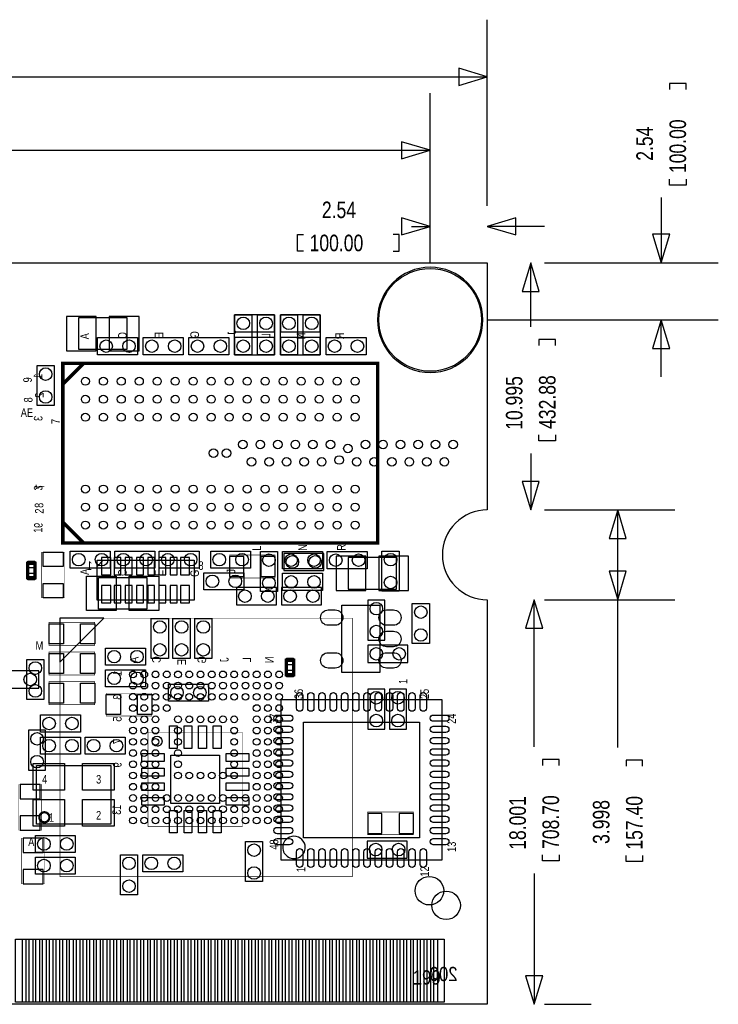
# Model space of a CAD drawing. Extents: x -1.3 to 85.5, y 9.9 to 53.8.
# Tile 6 of 6: x 54.4 to 85.5, y 10 to 53.8. Entities that reach past the tile are written whole.
import ezdxf
from ezdxf.enums import TextEntityAlignment as Align

# ---------------------------------------------------------------- set-up
doc = ezdxf.new("R2010")
doc.units = 0
for name, color, linetype in [('BG_DIMENSION', 2, 'CONTINUOUS'), ('BG_OUTLINE', 80, 'CONTINUOUS'), ('PG_ASSEMBLY_BOTTOM', 221, 'CONTINUOUS'), ('PG_ASSEMBLY_TOP', 4, 'CONTINUOUS'), ('PIN_BOTTOM', 1, 'CONTINUOUS'), ('PIN_TOP', 160, 'CONTINUOUS')]:
    doc.layers.add(name, color=color, linetype=linetype)

msp = doc.modelspace()

# ---------------------------------------------------------------- linework, layer by layer
at = {"layer": 'BG_DIMENSION'}
for points in [[(75.21956, 45.539152), (75.21956, 53.81752)], [(40.99941, 51.27752), (75.21956, 51.27752)], [(73.94956, 50.89652), (75.21956, 51.27752), (73.94956, 51.65852), (73.94956, 50.89652)], [(84.05876, 50.71364), (84.05876, 50.98034), (83.32216, 50.98034), (83.32216, 50.71364)], [(72.67956, 42.999152), (72.67956, 50.54854)], [(71.40956, 47.62754), (72.67956, 48.00854), (71.40956, 48.38954), (71.40956, 47.62754)], [(41.06037, 48.00854), (72.67956, 48.00854)], [(72.67956, 42.999152), (72.67956, 47.16018)], [(75.21956, 45.539152), (75.21956, 47.16018)], [(84.05876, 46.72584), (84.05876, 46.45914), (83.32216, 46.45914), (83.32216, 46.72584)], [(82.95386, 45.90669), (82.95386, 42.999152)], [(71.40956, 44.23918), (72.67956, 44.62018), (71.40956, 45.00118), (71.40956, 44.23918)], [(76.48956, 45.00118), (75.21956, 44.62018), (76.48956, 44.23918), (76.48956, 45.00118)], [(67.04838, 43.51528), (66.78168, 43.51528), (66.78168, 44.25188), (67.04838, 44.25188)], [(71.03618, 43.51528), (71.30288, 43.51528), (71.30288, 44.25188), (71.03618, 44.25188)], [(71.85533, 44.62018), (72.67956, 44.62018)], [(77.75956, 44.62018), (75.21956, 44.62018)], [(82.57286, 44.269152), (82.95386, 42.999152), (83.33486, 44.269152), (82.57286, 44.269152)], [(77.53096, 41.729152), (77.14996, 42.999152), (76.76896, 41.729152), (77.53096, 41.729152)], [(77.14996, 40.14597), (77.14996, 42.999152)], [(77.75956, 42.999152), (85.49386, 42.999152)], [(77.75956, 42.999152), (79.68996, 42.999152)], [(75.21956, 40.459152), (85.49386, 40.459152)], [(83.33486, 39.189152), (82.95386, 40.459152), (82.57286, 39.189152), (83.33486, 39.189152)], [(82.95386, 37.919152), (82.95386, 40.459152)], [(78.25486, 39.32682), (78.25486, 39.59352), (77.51826, 39.59352), (77.51826, 39.32682)], [(78.25486, 35.33902), (78.25486, 35.07232), (77.51826, 35.07232), (77.51826, 35.33902)], [(77.14996, 34.51987), (77.14996, 32.004)], [(76.76896, 33.274), (77.14996, 32.004), (77.53096, 33.274), (76.76896, 33.274)], [(77.75956, 32.004), (83.56092, 32.004)], [(77.75956, 32.004), (79.68996, 32.004)], [(81.40192, 30.734), (81.02092, 32.004), (80.63992, 30.734), (81.40192, 30.734)], [(81.02092, 28.00604), (81.02092, 32.004)], [(80.63992, 29.27604), (81.02092, 28.00604), (81.40192, 29.27604), (80.63992, 29.27604)], [(77.6859, 26.73604), (77.3049, 28.00604), (76.9239, 26.73604), (77.6859, 26.73604)], [(77.3049, 21.45665), (77.3049, 28.00604)], [(77.75956, 28.00604), (83.56092, 28.00604)], [(77.75956, 28.00604), (79.8449, 28.00604)], [(81.02092, 21.42617), (81.02092, 28.00604)], [(78.4098, 20.6375), (78.4098, 20.9042), (77.6732, 20.9042), (77.6732, 20.6375)], [(82.12582, 20.60702), (82.12582, 20.87372), (81.38922, 20.87372), (81.38922, 20.60702)], [(78.4098, 16.6497), (78.4098, 16.383), (77.6732, 16.383), (77.6732, 16.6497)], [(82.12582, 16.61922), (82.12582, 16.35252), (81.38922, 16.35252), (81.38922, 16.61922)], [(77.3049, 15.83055), (77.3049, 10.00506)], [(76.9239, 11.27506), (77.3049, 10.00506), (77.6859, 11.27506), (76.9239, 11.27506)], [(77.75956, 10.00506), (79.8449, 10.00506)]]:
    msp.add_lwpolyline(points, dxfattribs=at)
at = {"layer": 'BG_OUTLINE'}
msp.add_lwpolyline([(75.21956, 32.004, 0.414214), (73.22058, 30.00502, 0.414214), (75.21956, 28.00604), (75.21956, 10.00506), (24.36876, 10.00506), (24.36876, 13.50518, 0.414214), (23.87092, 14.00556, 0.414214), (23.37054, 13.50518), (23.37054, 10.00506), (7.62, 10.00506), (7.62, 28.00604, 0.414214), (9.61898, 30.00502, 0.414214), (7.62, 32.004), (7.619492, 42.999152), (75.21956, 42.999152)], format="xyb", close=True, dxfattribs=at)
msp.add_lwpolyline([(75.21956, 28.00604), (75.21956, 10.00506)], dxfattribs=at)
at = {"layer": 'PG_ASSEMBLY_BOTTOM'}
for points in [[(59.1947, 40.54856), (57.0357, 40.54856), (57.0357, 39.15156), (59.1947, 39.15156), (59.1947, 40.54856)], [(63.9826, 39.92626), (65.7606, 39.92626), (65.7606, 40.68826), (63.9826, 40.68826), (63.9826, 39.92626)], [(66.0146, 39.92626), (67.7926, 39.92626), (67.7926, 40.68826), (66.0146, 40.68826), (66.0146, 39.92626)], [(63.9826, 38.91026), (65.7606, 38.91026), (65.7606, 39.67226), (63.9826, 39.67226), (63.9826, 38.91026)], [(66.0146, 38.91026), (67.7926, 38.91026), (67.7926, 39.67226), (66.0146, 39.67226), (66.0146, 38.91026)], [(67.945, 30.07106), (66.167, 30.07106), (66.167, 29.30906), (67.945, 29.30906), (67.945, 30.07106)], [(69.0245, 28.48356), (71.1835, 28.48356), (71.1835, 29.88056), (69.0245, 29.88056), (69.0245, 28.48356)], [(57.8612, 29.48686), (58.1406, 29.76626)], [(64.0588, 27.78506), (65.8368, 27.78506), (65.8368, 28.54706), (64.0588, 28.54706), (64.0588, 27.78506)], [(67.8434, 28.54706), (66.0654, 28.54706), (66.0654, 27.78506), (67.8434, 27.78506), (67.8434, 28.54706)], [(69.9008, 27.98826), (69.9008, 26.21026), (70.6628, 26.21026), (70.6628, 27.98826), (69.9008, 27.98826)], [(71.6788, 25.98166), (69.9008, 25.98166), (69.9008, 25.21966), (71.6788, 25.21966), (71.6788, 25.98166)], [(53.4924, 24.07666), (55.2704, 24.07666), (55.2704, 24.83866), (53.4924, 24.83866), (53.4924, 24.07666)], [(70.6628, 22.24786), (70.6628, 24.02586), (69.9008, 24.02586), (69.9008, 22.24786), (70.6628, 22.24786)], [(71.628, 22.24786), (71.628, 24.02586), (70.866, 24.02586), (70.866, 22.24786), (71.628, 22.24786)], [(54.8132, 22.19706), (54.8132, 20.41906), (55.5752, 20.41906), (55.5752, 22.19706), (54.8132, 22.19706)], [(69.8754, 16.50746), (71.6534, 16.50746), (71.6534, 17.26946), (69.8754, 17.26946), (69.8754, 16.50746)]]:
    msp.add_lwpolyline(points, dxfattribs=at)
for points, const_width in [([(70.341998, 38.529006), (57.267094, 38.529006), (56.342026, 37.602414), (56.342026, 30.529022), (70.341998, 30.529022), (70.341998, 38.529006)], 0.1524), ([(63.754, 28.97886), (65.786, 28.97886), (65.786, 29.99486), (63.754, 29.99486), (63.754, 28.97886)], 0.0254), ([(56.212486, 15.685008), (69.212714, 15.685008), (69.212714, 27.185112), (56.212486, 27.185112), (56.212486, 15.685008)], 0.0254), ([(54.3814, 19.78406), (54.3814, 17.75206), (55.3974, 17.75206), (55.3974, 19.78406), (54.3814, 19.78406)], 0.0254), ([(69.9008, 17.54886), (71.9328, 17.54886), (71.9328, 18.56486), (69.9008, 18.56486), (69.9008, 17.54886)], 0.0254), ([(55.5244, 15.36446), (55.5244, 17.39646), (54.5084, 17.39646), (54.5084, 15.36446), (55.5244, 15.36446)], 0.0254)]:
    msp.add_lwpolyline(points, dxfattribs=dict(at, const_width=const_width))
for points in [[(57.8612, 29.76626), (62.1792, 29.76626), (62.1792, 27.98826), (57.8612, 27.98826)], [(58.163714, 27.186128), (56.212486, 27.186128), (56.212486, 25.235154)]]:
    msp.add_lwpolyline(points, close=True, dxfattribs=at)
at = {"layer": 'PG_ASSEMBLY_TOP'}
for points in [[(75.019916, 40.459152, 1), (70.339204, 40.459152, 1), (75.019916, 40.459152)], [(67.121532, 16.987266, 0.999988), (66.12128, 16.987266, 1.000012), (67.121532, 16.987266)]]:
    msp.add_lwpolyline(points, format="xyb", dxfattribs=at)
for points in [[(64.7446, 40.68826), (64.7446, 38.91026), (63.9826, 38.91026), (63.9826, 40.68826), (64.7446, 40.68826)], [(64.9986, 38.91026), (64.9986, 40.68826), (65.7606, 40.68826), (65.7606, 38.91026), (64.9986, 38.91026)], [(66.7766, 40.68826), (66.7766, 38.91026), (66.0146, 38.91026), (66.0146, 40.68826), (66.7766, 40.68826)], [(67.7926, 40.68826), (67.7926, 38.91026), (67.0306, 38.91026), (67.0306, 40.68826), (67.7926, 40.68826)], [(57.8866, 39.67226), (59.6646, 39.67226), (59.6646, 38.91026), (57.8866, 38.91026), (57.8866, 39.67226)], [(59.9186, 39.67226), (61.6966, 39.67226), (61.6966, 38.91026), (59.9186, 38.91026), (59.9186, 39.67226)], [(61.9506, 39.67226), (63.7286, 39.67226), (63.7286, 38.91026), (61.9506, 38.91026), (61.9506, 39.67226)], [(69.8246, 38.91026), (68.0466, 38.91026), (68.0466, 39.67226), (69.8246, 39.67226), (69.8246, 38.91026)], [(55.9562, 38.42766), (55.9562, 36.64966), (55.1942, 36.64966), (55.1942, 38.42766), (55.9562, 38.42766)], [(58.4454, 29.41066), (56.6674, 29.41066), (56.6674, 30.17266), (58.4454, 30.17266), (58.4454, 29.41066)], [(58.6486, 30.17266), (60.4266, 30.17266), (60.4266, 29.41066), (58.6486, 29.41066), (58.6486, 30.17266)], [(62.4078, 29.41066), (60.6298, 29.41066), (60.6298, 30.17266), (62.4078, 30.17266), (62.4078, 29.41066)], [(64.6938, 29.41066), (62.9158, 29.41066), (62.9158, 30.17266), (64.6938, 30.17266), (64.6938, 29.41066)], [(65.1256, 28.36926), (65.1256, 30.14726), (65.8876, 30.14726), (65.8876, 28.36926), (65.1256, 28.36926)], [(66.1162, 30.14726), (67.8942, 30.14726), (67.8942, 29.38526), (66.1162, 29.38526), (66.1162, 30.14726)], [(69.8754, 29.38526), (68.0974, 29.38526), (68.0974, 30.14726), (69.8754, 30.14726), (69.8754, 29.38526)], [(70.5358, 28.39466), (70.5358, 30.17266), (71.2978, 30.17266), (71.2978, 28.39466), (70.5358, 28.39466)], [(60.0837, 27.59456), (57.9247, 27.59456), (57.9247, 28.99156), (60.0837, 28.99156), (60.0837, 27.59456)], [(64.389, 28.44546), (62.611, 28.44546), (62.611, 29.20746), (64.389, 29.20746), (64.389, 28.44546)], [(66.1162, 29.18206), (67.8942, 29.18206), (67.8942, 28.42006), (66.1162, 28.42006), (66.1162, 29.18206)], [(68.7451, 24.76246), (68.7451, 27.75966), (70.4469, 27.75966), (70.4469, 24.76246), (68.7451, 24.76246)], [(72.644, 27.83586), (72.644, 26.05786), (71.882, 26.05786), (71.882, 27.83586), (72.644, 27.83586)], [(61.0362, 27.17546), (61.0362, 25.39746), (60.2742, 25.39746), (60.2742, 27.17546), (61.0362, 27.17546)], [(61.2394, 25.39746), (61.2394, 27.17546), (62.0014, 27.17546), (62.0014, 25.39746), (61.2394, 25.39746)], [(62.9666, 27.17546), (62.9666, 25.39746), (62.2046, 25.39746), (62.2046, 27.17546), (62.9666, 27.17546)], [(58.2422, 25.85466), (60.0202, 25.85466), (60.0202, 25.09266), (58.2422, 25.09266), (58.2422, 25.85466)], [(54.737, 23.56866), (54.737, 25.34666), (55.499, 25.34666), (55.499, 23.56866), (54.737, 23.56866)], [(58.2422, 24.88946), (60.0202, 24.88946), (60.0202, 24.12746), (58.2422, 24.12746), (58.2422, 24.88946)], [(62.8142, 23.49246), (61.0362, 23.49246), (61.0362, 24.25446), (62.8142, 24.25446), (62.8142, 23.49246)], [(57.1246, 22.12086), (55.3466, 22.12086), (55.3466, 22.88286), (57.1246, 22.88286), (57.1246, 22.12086)], [(55.3466, 21.89226), (57.1246, 21.89226), (57.1246, 21.13026), (55.3466, 21.13026), (55.3466, 21.89226)], [(59.1058, 21.13026), (57.3278, 21.13026), (57.3278, 21.89226), (59.1058, 21.89226), (59.1058, 21.13026)], [(56.896, 16.76146), (55.118, 16.76146), (55.118, 17.52346), (56.896, 17.52346), (56.896, 16.76146)], [(64.4652, 15.46606), (64.4652, 17.24406), (65.2272, 17.24406), (65.2272, 15.46606), (64.4652, 15.46606)], [(58.9026, 14.88186), (58.9026, 16.65986), (59.6646, 16.65986), (59.6646, 14.88186), (58.9026, 14.88186)], [(59.8932, 16.65986), (61.6712, 16.65986), (61.6712, 15.89786), (59.8932, 15.89786), (59.8932, 16.65986)], [(55.118, 16.55826), (56.896, 16.55826), (56.896, 15.79626), (55.118, 15.79626), (55.118, 16.55826)]]:
    msp.add_lwpolyline(points, dxfattribs=at)
for points, const_width in [([(70.341998, 30.529022), (57.267094, 30.529022), (56.342026, 31.455614), (56.342026, 38.529006), (70.341998, 38.529006), (70.341998, 30.529022)], 0.1524), ([(56.4134, 30.12186), (56.4134, 28.08986), (55.3974, 28.08986), (55.3974, 30.12186), (56.4134, 30.12186)], 0.0254), ([(54.7751, 28.9941), (54.7751, 29.62402), (55.1053, 29.62402), (55.1053, 28.9941), (54.7751, 28.9941)], 0.1524), ([(57.7596, 25.98166), (55.7276, 25.98166), (55.7276, 26.99766), (57.7596, 26.99766), (57.7596, 25.98166)], 0.0254), ([(57.7596, 24.66086), (55.7276, 24.66086), (55.7276, 25.67686), (57.7596, 25.67686), (57.7596, 24.66086)], 0.0254), ([(66.2813, 24.6761), (66.2813, 25.30602), (66.6115, 25.30602), (66.6115, 24.6761), (66.2813, 24.6761)], 0.1524), ([(57.7596, 23.34006), (55.7276, 23.34006), (55.7276, 24.35606), (57.7596, 24.35606), (57.7596, 23.34006)], 0.0254), ([(58.2676, 23.84806), (60.2996, 23.84806), (60.2996, 22.83206), (58.2676, 22.83206), (58.2676, 23.84806)], 0.0254), ([(60.129928, 17.912588), (60.129928, 22.112732)], 0.0254), ([(60.129928, 22.112732), (64.330072, 22.112732)], 0.0254), ([(64.330072, 22.112732), (64.330072, 17.912588)], 0.0254), ([(64.330072, 17.912588), (60.129928, 17.912588)], 0.0254), ([(75.220068, 10.00506), (75.220068, 15.295118)], 0.001016), ([(23.219918, 10.00506), (75.220068, 10.00506)], 0.001016)]:
    msp.add_lwpolyline(points, dxfattribs=dict(at, const_width=const_width))
for points in [[(73.19645, 16.41221), (66.04635, 16.41221), (66.04635, 23.56231), (73.19645, 23.56231)], [(55.169816, 18.026888), (55.169816, 20.626832), (58.469784, 20.626832), (58.469784, 18.026888)]]:
    msp.add_lwpolyline(points, close=True, dxfattribs=at)
msp.add_lwpolyline([(60.753498, 21.712682, -0.414271), (60.529978, 21.489162, -0.414144), (60.306458, 21.712682, -0.414156), (60.529978, 21.936202, -0.414144)], format="xyb", close=True, dxfattribs=at)
at = {"layer": 'PG_ASSEMBLY_TOP', "const_width": 0.100076}
msp.add_lwpolyline([(55.743348, 18.326862, 0.999991), (55.296308, 18.326862, 1.000009), (55.743348, 18.326862)], format="xyb", dxfattribs=at)
at = {"layer": 'PIN_BOTTOM'}
for points in [[(56.5023, 39.08806), (57.8231, 39.08806), (57.8231, 40.61206), (56.5023, 40.61206)], [(58.4073, 39.08806), (59.7281, 39.08806), (59.7281, 40.61206), (58.4073, 40.61206)], [(58.47334, 29.88056), (58.06694, 29.88056), (58.06694, 29.11856), (58.47334, 29.11856)], [(58.61812, 29.88056), (58.61812, 29.11856), (58.92292, 29.11856), (58.92292, 29.88056)], [(59.1185, 29.88056), (59.1185, 29.11856), (59.4233, 29.11856), (59.4233, 29.88056)], [(59.61888, 29.88056), (59.61888, 29.11856), (59.92368, 29.11856), (59.92368, 29.88056)], [(60.11672, 29.88056), (60.11672, 29.11856), (60.42152, 29.11856), (60.42152, 29.88056)], [(60.6171, 29.88056), (60.6171, 29.11856), (60.9219, 29.11856), (60.9219, 29.88056)], [(61.11748, 29.88056), (61.11748, 29.11856), (61.42228, 29.11856), (61.42228, 29.88056)], [(61.97346, 29.88056), (61.56706, 29.88056), (61.56706, 29.11856), (61.97346, 29.11856)], [(64.389, 29.04236), (64.389, 29.93136), (63.754, 29.93136), (63.754, 29.04236)], [(65.786, 29.04236), (65.786, 29.93136), (65.151, 29.93136), (65.151, 29.04236)], [(69.8119, 29.94406), (68.4911, 29.94406), (68.4911, 28.42006), (69.8119, 28.42006)], [(71.7169, 29.94406), (70.3961, 29.94406), (70.3961, 28.42006), (71.7169, 28.42006)], [(58.06694, 27.87396), (58.47334, 27.87396), (58.47334, 28.63596), (58.06694, 28.63596)], [(58.61812, 28.63596), (58.61812, 27.87396), (58.92292, 27.87396), (58.92292, 28.63596)], [(59.1185, 28.63596), (59.1185, 27.87396), (59.4233, 27.87396), (59.4233, 28.63596)], [(59.61888, 28.63596), (59.61888, 27.87396), (59.92368, 27.87396), (59.92368, 28.63596)], [(60.11672, 28.63596), (60.11672, 27.87396), (60.42152, 27.87396), (60.42152, 28.63596)], [(60.6171, 28.63596), (60.6171, 27.87396), (60.9219, 27.87396), (60.9219, 28.63596)], [(61.11748, 28.63596), (61.11748, 27.87396), (61.42228, 27.87396), (61.42228, 28.63596)], [(61.56706, 27.87396), (61.97346, 27.87396), (61.97346, 28.63596), (61.56706, 28.63596)], [(54.4449, 19.14906), (55.3339, 19.14906), (55.3339, 19.78406), (54.4449, 19.78406)], [(70.5358, 17.61236), (70.5358, 18.50136), (69.9008, 18.50136), (69.9008, 17.61236)], [(71.9328, 17.61236), (71.9328, 18.50136), (71.2978, 18.50136), (71.2978, 17.61236)], [(54.4449, 17.75206), (55.3339, 17.75206), (55.3339, 18.38706), (54.4449, 18.38706)], [(55.4609, 17.39646), (54.5719, 17.39646), (54.5719, 16.76146), (55.4609, 16.76146)], [(55.4609, 15.99946), (54.5719, 15.99946), (54.5719, 15.36446), (55.4609, 15.36446)], [(54.241446, 10.105136), (54.241446, 12.899136), (54.698646, 12.899136), (54.698646, 10.105136)], [(54.841394, 10.105136), (54.841394, 12.899136), (55.298594, 12.899136), (55.298594, 10.105136)], [(55.441342, 10.105136), (55.441342, 12.899136), (55.898542, 12.899136), (55.898542, 10.105136)], [(56.04129, 10.105136), (56.04129, 12.899136), (56.49849, 12.899136), (56.49849, 10.105136)], [(56.641492, 10.105136), (56.641492, 12.899136), (57.098692, 12.899136), (57.098692, 10.105136)], [(57.24144, 10.105136), (57.24144, 12.899136), (57.69864, 12.899136), (57.69864, 10.105136)], [(57.841388, 10.105136), (57.841388, 12.899136), (58.298588, 12.899136), (58.298588, 10.105136)], [(58.441336, 10.105136), (58.441336, 12.899136), (58.898536, 12.899136), (58.898536, 10.105136)], [(59.041284, 10.105136), (59.041284, 12.899136), (59.498484, 12.899136), (59.498484, 10.105136)], [(59.641486, 10.105136), (59.641486, 12.899136), (60.098686, 12.899136), (60.098686, 10.105136)], [(60.241434, 10.105136), (60.241434, 12.899136), (60.698634, 12.899136), (60.698634, 10.105136)], [(60.841382, 10.105136), (60.841382, 12.899136), (61.298582, 12.899136), (61.298582, 10.105136)], [(61.44133, 10.105136), (61.44133, 12.899136), (61.89853, 12.899136), (61.89853, 10.105136)], [(62.041278, 10.105136), (62.041278, 12.899136), (62.498478, 12.899136), (62.498478, 10.105136)], [(62.64148, 10.105136), (62.64148, 12.899136), (63.09868, 12.899136), (63.09868, 10.105136)], [(63.241428, 10.105136), (63.241428, 12.899136), (63.698628, 12.899136), (63.698628, 10.105136)], [(63.841376, 10.105136), (63.841376, 12.899136), (64.298576, 12.899136), (64.298576, 10.105136)], [(64.441324, 10.105136), (64.441324, 12.899136), (64.898524, 12.899136), (64.898524, 10.105136)], [(65.041526, 10.105136), (65.041526, 12.899136), (65.498726, 12.899136), (65.498726, 10.105136)], [(65.641474, 10.105136), (65.641474, 12.899136), (66.098674, 12.899136), (66.098674, 10.105136)], [(66.241422, 10.105136), (66.241422, 12.899136), (66.698622, 12.899136), (66.698622, 10.105136)], [(66.84137, 10.105136), (66.84137, 12.899136), (67.29857, 12.899136), (67.29857, 10.105136)], [(67.441318, 10.105136), (67.441318, 12.899136), (67.898518, 12.899136), (67.898518, 10.105136)], [(68.04152, 10.105136), (68.04152, 12.899136), (68.49872, 12.899136), (68.49872, 10.105136)], [(68.641468, 10.105136), (68.641468, 12.899136), (69.098668, 12.899136), (69.098668, 10.105136)], [(69.241416, 10.105136), (69.241416, 12.899136), (69.698616, 12.899136), (69.698616, 10.105136)], [(69.841364, 10.105136), (69.841364, 12.899136), (70.298564, 12.899136), (70.298564, 10.105136)], [(70.441312, 10.105136), (70.441312, 12.899136), (70.898512, 12.899136), (70.898512, 10.105136)], [(71.041514, 10.105136), (71.041514, 12.899136), (71.498714, 12.899136), (71.498714, 10.105136)], [(71.641462, 10.105136), (71.641462, 12.899136), (72.098662, 12.899136), (72.098662, 10.105136)], [(72.24141, 10.105136), (72.24141, 12.899136), (72.69861, 12.899136), (72.69861, 10.105136)], [(72.841358, 10.105136), (72.841358, 12.899136), (73.298558, 12.899136), (73.298558, 10.105136)]]:
    msp.add_lwpolyline(points, close=True, dxfattribs=at)
for centre, radius in [((72.67956, 40.459152), 2.286), ((64.3636, 40.30726), 0.2794), ((65.3796, 40.30726), 0.2794), ((66.3956, 40.30726), 0.2794), ((67.4116, 40.30726), 0.2794), ((64.3636, 39.29126), 0.2794), ((65.3796, 39.29126), 0.2794), ((66.3956, 39.29126), 0.2794), ((67.4116, 39.29126), 0.2794), ((57.342024, 37.728906), 0.1778), ((58.142124, 37.728906), 0.1778), ((58.94197, 37.728906), 0.1778), ((59.74207, 37.728906), 0.1778), ((60.541916, 37.728906), 0.1778), ((61.342016, 37.728906), 0.1778), ((62.142116, 37.728906), 0.1778), ((62.941962, 37.728906), 0.1778), ((63.742062, 37.728906), 0.1778), ((64.541908, 37.728906), 0.1778), ((65.342008, 37.728906), 0.1778), ((66.142108, 37.728906), 0.1778), ((66.941954, 37.728906), 0.1778), ((67.742054, 37.728906), 0.1778), ((68.5419, 37.728906), 0.1778), ((69.342, 37.728906), 0.1778), ((57.342024, 36.92906), 0.1778), ((58.142124, 36.92906), 0.1778), ((58.94197, 36.92906), 0.1778), ((59.74207, 36.92906), 0.1778), ((60.541916, 36.92906), 0.1778), ((61.342016, 36.92906), 0.1778), ((62.142116, 36.92906), 0.1778), ((62.941962, 36.92906), 0.1778), ((63.742062, 36.92906), 0.1778), ((64.541908, 36.92906), 0.1778), ((65.342008, 36.92906), 0.1778), ((66.142108, 36.92906), 0.1778), ((66.941954, 36.92906), 0.1778), ((67.742054, 36.92906), 0.1778), ((68.5419, 36.92906), 0.1778), ((69.342, 36.92906), 0.1778), ((57.342024, 36.12896), 0.1778), ((58.142124, 36.12896), 0.1778), ((58.94197, 36.12896), 0.1778), ((59.74207, 36.12896), 0.1778), ((60.541916, 36.12896), 0.1778), ((61.342016, 36.12896), 0.1778), ((62.142116, 36.12896), 0.1778), ((62.941962, 36.12896), 0.1778), ((63.742062, 36.12896), 0.1778), ((64.541908, 36.12896), 0.1778), ((65.342008, 36.12896), 0.1778), ((66.142108, 36.12896), 0.1778), ((66.941954, 36.12896), 0.1778), ((67.742054, 36.12896), 0.1778), ((68.5419, 36.12896), 0.1778), ((69.342, 36.12896), 0.1778), ((57.342024, 32.929068), 0.1778), ((58.142124, 32.929068), 0.1778), ((58.94197, 32.929068), 0.1778), ((59.74207, 32.929068), 0.1778), ((60.541916, 32.929068), 0.1778), ((61.342016, 32.929068), 0.1778), ((62.142116, 32.929068), 0.1778), ((62.941962, 32.929068), 0.1778), ((63.742062, 32.929068), 0.1778), ((64.541908, 32.929068), 0.1778), ((65.342008, 32.929068), 0.1778), ((66.142108, 32.929068), 0.1778), ((66.941954, 32.929068), 0.1778), ((67.742054, 32.929068), 0.1778), ((68.5419, 32.929068), 0.1778), ((69.342, 32.929068), 0.1778), ((57.342024, 32.128968), 0.1778), ((58.142124, 32.128968), 0.1778), ((58.94197, 32.128968), 0.1778), ((59.74207, 32.128968), 0.1778), ((60.541916, 32.128968), 0.1778), ((61.342016, 32.128968), 0.1778), ((62.142116, 32.128968), 0.1778), ((62.941962, 32.128968), 0.1778), ((63.742062, 32.128968), 0.1778), ((64.541908, 32.128968), 0.1778), ((65.342008, 32.128968), 0.1778), ((66.142108, 32.128968), 0.1778), ((66.941954, 32.128968), 0.1778), ((67.742054, 32.128968), 0.1778), ((68.5419, 32.128968), 0.1778), ((69.342, 32.128968), 0.1778), ((57.342024, 31.329122), 0.1778), ((58.142124, 31.329122), 0.1778), ((58.94197, 31.329122), 0.1778), ((59.74207, 31.329122), 0.1778), ((60.541916, 31.329122), 0.1778), ((61.342016, 31.329122), 0.1778), ((62.142116, 31.329122), 0.1778), ((62.941962, 31.329122), 0.1778), ((63.742062, 31.329122), 0.1778), ((64.541908, 31.329122), 0.1778), ((65.342008, 31.329122), 0.1778), ((66.142108, 31.329122), 0.1778), ((66.941954, 31.329122), 0.1778), ((67.742054, 31.329122), 0.1778), ((68.5419, 31.329122), 0.1778), ((69.342, 31.329122), 0.1778), ((66.548, 29.69006), 0.2794), ((67.564, 29.69006), 0.2794), ((64.4398, 28.16606), 0.2794), ((65.4558, 28.16606), 0.2794), ((66.4464, 28.16606), 0.2794), ((67.4624, 28.16606), 0.2794), ((70.2818, 27.60726), 0.2794), ((70.2818, 26.59126), 0.2794), ((70.2818, 25.60066), 0.2794), ((71.2978, 25.60066), 0.2794), ((54.8894, 24.45766), 0.2794), ((59.46267, 24.68499), 0.149987), ((59.962542, 24.68499), 0.149987), ((60.462668, 24.68499), 0.149987), ((60.96254, 24.68499), 0.149987), ((61.462666, 24.68499), 0.149987), ((61.962538, 24.68499), 0.149987), ((62.462664, 24.68499), 0.149987), ((62.962536, 24.68499), 0.149987), ((63.462662, 24.68499), 0.149987), ((63.962534, 24.68499), 0.149987), ((64.46266, 24.68499), 0.149987), ((64.962532, 24.68499), 0.149987), ((65.462658, 24.68499), 0.149987), ((65.96253, 24.68499), 0.149987), ((59.46267, 24.185118), 0.149987), ((59.962542, 24.185118), 0.149987), ((60.462668, 24.185118), 0.149987), ((60.96254, 24.185118), 0.149987), ((61.462666, 24.185118), 0.149987), ((61.962538, 24.185118), 0.149987), ((62.462664, 24.185118), 0.149987), ((62.962536, 24.185118), 0.149987), ((63.462662, 24.185118), 0.149987), ((63.962534, 24.185118), 0.149987), ((64.46266, 24.185118), 0.149987), ((64.962532, 24.185118), 0.149987), ((65.462658, 24.185118), 0.149987), ((65.96253, 24.185118), 0.149987), ((59.46267, 23.684992), 0.149987), ((59.962542, 23.684992), 0.149987), ((60.462668, 23.684992), 0.149987), ((60.96254, 23.684992), 0.149987), ((61.462666, 23.684992), 0.149987), ((61.962538, 23.684992), 0.149987), ((62.462664, 23.684992), 0.149987), ((62.962536, 23.684992), 0.149987), ((63.462662, 23.684992), 0.149987), ((63.962534, 23.684992), 0.149987), ((64.46266, 23.684992), 0.149987), ((64.962532, 23.684992), 0.149987), ((65.462658, 23.684992), 0.149987), ((65.96253, 23.684992), 0.149987), ((70.2818, 23.64486), 0.2794), ((71.247, 23.64486), 0.2794), ((59.46267, 23.18512), 0.149987), ((59.962542, 23.18512), 0.149987), ((60.462668, 23.18512), 0.149987), ((60.96254, 23.18512), 0.149987), ((64.962532, 23.18512), 0.149987), ((65.462658, 23.18512), 0.149987), ((65.96253, 23.18512), 0.149987), ((59.46267, 22.684994), 0.149987), ((59.962542, 22.684994), 0.149987), ((60.462668, 22.684994), 0.149987), ((61.462666, 22.684994), 0.149987), ((61.962538, 22.684994), 0.149987), ((62.462664, 22.684994), 0.149987), ((62.962536, 22.684994), 0.149987), ((63.462662, 22.684994), 0.149987), ((63.962534, 22.684994), 0.149987), ((64.962532, 22.684994), 0.149987), ((65.462658, 22.684994), 0.149987), ((65.96253, 22.684994), 0.149987), ((70.2818, 22.62886), 0.2794), ((71.247, 22.62886), 0.2794), ((55.1942, 21.81606), 0.2794), ((59.46267, 22.185122), 0.149987), ((59.962542, 22.185122), 0.149987), ((60.462668, 22.185122), 0.149987), ((61.462666, 22.185122), 0.149987), ((63.962534, 22.185122), 0.149987), ((64.962532, 22.185122), 0.149987), ((65.462658, 22.185122), 0.149987), ((65.96253, 22.185122), 0.149987), ((59.46267, 21.684996), 0.149987), ((59.962542, 21.684996), 0.149987), ((60.462668, 21.684996), 0.149987), ((61.462666, 21.684996), 0.149987), ((63.962534, 21.684996), 0.149987), ((64.962532, 21.684996), 0.149987), ((65.462658, 21.684996), 0.149987), ((65.96253, 21.684996), 0.149987), ((55.1942, 20.80006), 0.2794), ((59.46267, 21.185124), 0.149987), ((59.962542, 21.185124), 0.149987), ((60.462668, 21.185124), 0.149987), ((61.462666, 21.185124), 0.149987), ((63.962534, 21.185124), 0.149987), ((64.962532, 21.185124), 0.149987), ((65.462658, 21.185124), 0.149987), ((65.96253, 21.185124), 0.149987), ((59.46267, 20.684998), 0.149987), ((59.962542, 20.684998), 0.149987), ((60.462668, 20.684998), 0.149987), ((61.462666, 20.684998), 0.149987), ((63.962534, 20.684998), 0.149987), ((64.962532, 20.684998), 0.149987), ((65.462658, 20.684998), 0.149987), ((65.96253, 20.684998), 0.149987), ((59.46267, 20.185126), 0.149987), ((59.962542, 20.185126), 0.149987), ((60.462668, 20.185126), 0.149987), ((61.462666, 20.185126), 0.149987), ((61.962538, 20.185126), 0.149987), ((62.462664, 20.185126), 0.149987), ((62.962536, 20.185126), 0.149987), ((63.462662, 20.185126), 0.149987), ((63.962534, 20.185126), 0.149987), ((64.962532, 20.185126), 0.149987), ((65.462658, 20.185126), 0.149987), ((65.96253, 20.185126), 0.149987), ((59.46267, 19.685), 0.149987), ((59.962542, 19.685), 0.149987), ((60.462668, 19.685), 0.149987), ((64.962532, 19.685), 0.149987), ((65.462658, 19.685), 0.149987), ((65.96253, 19.685), 0.149987), ((59.46267, 19.185128), 0.149987), ((59.962542, 19.185128), 0.149987), ((60.462668, 19.185128), 0.149987), ((60.96254, 19.185128), 0.149987), ((61.462666, 19.185128), 0.149987), ((61.962538, 19.185128), 0.149987), ((62.462664, 19.185128), 0.149987), ((62.962536, 19.185128), 0.149987), ((63.462662, 19.185128), 0.149987), ((63.962534, 19.185128), 0.149987), ((64.46266, 19.185128), 0.149987), ((64.962532, 19.185128), 0.149987), ((65.462658, 19.185128), 0.149987), ((65.96253, 19.185128), 0.149987), ((59.46267, 18.685002), 0.149987), ((59.962542, 18.685002), 0.149987), ((60.462668, 18.685002), 0.149987), ((60.96254, 18.685002), 0.149987), ((61.462666, 18.685002), 0.149987), ((61.962538, 18.685002), 0.149987), ((62.462664, 18.685002), 0.149987), ((62.962536, 18.685002), 0.149987), ((63.462662, 18.685002), 0.149987), ((63.962534, 18.685002), 0.149987), ((64.46266, 18.685002), 0.149987), ((64.962532, 18.685002), 0.149987), ((65.462658, 18.685002), 0.149987), ((65.96253, 18.685002), 0.149987), ((59.46267, 18.18513), 0.149987), ((59.962542, 18.18513), 0.149987), ((60.462668, 18.18513), 0.149987), ((60.96254, 18.18513), 0.149987), ((61.462666, 18.18513), 0.149987), ((61.962538, 18.18513), 0.149987), ((62.462664, 18.18513), 0.149987), ((62.962536, 18.18513), 0.149987), ((63.462662, 18.18513), 0.149987), ((63.962534, 18.18513), 0.149987), ((64.46266, 18.18513), 0.149987), ((64.962532, 18.18513), 0.149987), ((65.462658, 18.18513), 0.149987), ((65.96253, 18.18513), 0.149987), ((70.2564, 16.88846), 0.2794), ((71.2724, 16.88846), 0.2794), ((72.644, 15.05966), 0.635)]:
    msp.add_circle(centre, radius, dxfattribs=at)
at = {"layer": 'PIN_TOP'}
for points in [[(56.3499, 29.48686), (55.4609, 29.48686), (55.4609, 30.12186), (56.3499, 30.12186)], [(55.0926, 29.423614), (54.7878, 29.423614), (54.7878, 29.728414), (55.0926, 29.728414)], [(55.0926, 28.889706), (54.7878, 28.889706), (54.7878, 29.194506), (55.0926, 29.194506)], [(57.3913, 29.05506), (58.7121, 29.05506), (58.7121, 27.53106), (57.3913, 27.53106)], [(59.2963, 29.05506), (60.6171, 29.05506), (60.6171, 27.53106), (59.2963, 27.53106)], [(56.3499, 28.08986), (55.4609, 28.08986), (55.4609, 28.72486), (56.3499, 28.72486)], [(55.7276, 26.04516), (55.7276, 26.93416), (56.3626, 26.93416), (56.3626, 26.04516)], [(57.1246, 26.04516), (57.1246, 26.93416), (57.7596, 26.93416), (57.7596, 26.04516)], [(55.7276, 24.72436), (55.7276, 25.61336), (56.3626, 25.61336), (56.3626, 24.72436)], [(57.1246, 24.72436), (57.1246, 25.61336), (57.7596, 25.61336), (57.7596, 24.72436)], [(66.5988, 25.105614), (66.294, 25.105614), (66.294, 25.410414), (66.5988, 25.410414)], [(66.5988, 24.571706), (66.294, 24.571706), (66.294, 24.876506), (66.5988, 24.876506)], [(55.7276, 23.40356), (55.7276, 24.29256), (56.3626, 24.29256), (56.3626, 23.40356)], [(57.1246, 23.40356), (57.1246, 24.29256), (57.7596, 24.29256), (57.7596, 23.40356)], [(58.9026, 23.78456), (58.9026, 22.89556), (58.2676, 22.89556), (58.2676, 23.78456)], [(60.2996, 23.78456), (60.2996, 22.89556), (59.6646, 22.89556), (59.6646, 23.78456)], [(61.079888, 21.392642), (61.079888, 22.39264), (61.4299, 22.39264), (61.4299, 21.392642)], [(61.729874, 21.392642), (61.729874, 22.39264), (62.079886, 22.39264), (62.079886, 21.392642)], [(62.380114, 21.392642), (62.380114, 22.39264), (62.730126, 22.39264), (62.730126, 21.392642)], [(63.0301, 21.392642), (63.0301, 22.39264), (63.380112, 22.39264), (63.380112, 21.392642)], [(72.1995, 22.56536), (72.1995, 17.40916), (67.0433, 17.40916), (67.0433, 22.56536)], [(59.849766, 20.81276), (59.849766, 21.162772), (60.849764, 21.162772), (60.849764, 20.81276)], [(61.149992, 18.932652), (61.149992, 21.092668), (63.310008, 21.092668), (63.310008, 18.932652)], [(63.609982, 20.81276), (63.609982, 21.162772), (64.60998, 21.162772), (64.60998, 20.81276)], [(55.021226, 19.53006), (55.021226, 20.72386), (56.418226, 20.72386), (56.418226, 19.53006)], [(57.221374, 19.53006), (57.221374, 20.72386), (58.618374, 20.72386), (58.618374, 19.53006)], [(59.849766, 20.162774), (59.849766, 20.512786), (60.849764, 20.512786), (60.849764, 20.162774)], [(63.609982, 20.162774), (63.609982, 20.512786), (64.60998, 20.512786), (64.60998, 20.162774)], [(59.849766, 19.512534), (59.849766, 19.862546), (60.849764, 19.862546), (60.849764, 19.512534)], [(63.609982, 19.512534), (63.609982, 19.862546), (64.60998, 19.862546), (64.60998, 19.512534)], [(55.021226, 17.92986), (55.021226, 19.12366), (56.418226, 19.12366), (56.418226, 17.92986)], [(57.221374, 17.92986), (57.221374, 19.12366), (58.618374, 19.12366), (58.618374, 17.92986)], [(59.849766, 18.862548), (59.849766, 19.21256), (60.849764, 19.21256), (60.849764, 18.862548)], [(63.609982, 18.862548), (63.609982, 19.21256), (64.60998, 19.21256), (64.60998, 18.862548)], [(61.079888, 17.632426), (61.079888, 18.632424), (61.4299, 18.632424), (61.4299, 17.632426)], [(61.729874, 17.632426), (61.729874, 18.632424), (62.079886, 18.632424), (62.079886, 17.632426)], [(62.380114, 17.632426), (62.380114, 18.632424), (62.730126, 18.632424), (62.730126, 17.632426)], [(63.0301, 17.632426), (63.0301, 18.632424), (63.380112, 18.632424), (63.380112, 17.632426)], [(54.54142, 10.105136), (54.54142, 12.899136), (54.99862, 12.899136), (54.99862, 10.105136)], [(55.141368, 10.105136), (55.141368, 12.899136), (55.598568, 12.899136), (55.598568, 10.105136)], [(55.741316, 10.105136), (55.741316, 12.899136), (56.198516, 12.899136), (56.198516, 10.105136)], [(56.341518, 10.105136), (56.341518, 12.899136), (56.798718, 12.899136), (56.798718, 10.105136)], [(56.941466, 10.105136), (56.941466, 12.899136), (57.398666, 12.899136), (57.398666, 10.105136)], [(57.541414, 10.105136), (57.541414, 12.899136), (57.998614, 12.899136), (57.998614, 10.105136)], [(58.141362, 10.105136), (58.141362, 12.899136), (58.598562, 12.899136), (58.598562, 10.105136)], [(58.74131, 10.105136), (58.74131, 12.899136), (59.19851, 12.899136), (59.19851, 10.105136)], [(59.341512, 10.105136), (59.341512, 12.899136), (59.798712, 12.899136), (59.798712, 10.105136)], [(59.94146, 10.105136), (59.94146, 12.899136), (60.39866, 12.899136), (60.39866, 10.105136)], [(60.541408, 10.105136), (60.541408, 12.899136), (60.998608, 12.899136), (60.998608, 10.105136)], [(61.141356, 10.105136), (61.141356, 12.899136), (61.598556, 12.899136), (61.598556, 10.105136)], [(61.741304, 10.105136), (61.741304, 12.899136), (62.198504, 12.899136), (62.198504, 10.105136)], [(62.341506, 10.105136), (62.341506, 12.899136), (62.798706, 12.899136), (62.798706, 10.105136)], [(62.941454, 10.105136), (62.941454, 12.899136), (63.398654, 12.899136), (63.398654, 10.105136)], [(63.541402, 10.105136), (63.541402, 12.899136), (63.998602, 12.899136), (63.998602, 10.105136)], [(64.14135, 10.105136), (64.14135, 12.899136), (64.59855, 12.899136), (64.59855, 10.105136)], [(64.741298, 10.105136), (64.741298, 12.899136), (65.198498, 12.899136), (65.198498, 10.105136)], [(65.3415, 10.105136), (65.3415, 12.899136), (65.7987, 12.899136), (65.7987, 10.105136)], [(65.941448, 10.105136), (65.941448, 12.899136), (66.398648, 12.899136), (66.398648, 10.105136)], [(66.541396, 10.105136), (66.541396, 12.899136), (66.998596, 12.899136), (66.998596, 10.105136)], [(67.141344, 10.105136), (67.141344, 12.899136), (67.598544, 12.899136), (67.598544, 10.105136)], [(67.741292, 10.105136), (67.741292, 12.899136), (68.198492, 12.899136), (68.198492, 10.105136)], [(68.341494, 10.105136), (68.341494, 12.899136), (68.798694, 12.899136), (68.798694, 10.105136)], [(68.941442, 10.105136), (68.941442, 12.899136), (69.398642, 12.899136), (69.398642, 10.105136)], [(69.54139, 10.105136), (69.54139, 12.899136), (69.99859, 12.899136), (69.99859, 10.105136)], [(70.141338, 10.105136), (70.141338, 12.899136), (70.598538, 12.899136), (70.598538, 10.105136)], [(70.741286, 10.105136), (70.741286, 12.899136), (71.198486, 12.899136), (71.198486, 10.105136)], [(71.341488, 10.105136), (71.341488, 12.899136), (71.798688, 12.899136), (71.798688, 10.105136)], [(71.941436, 10.105136), (71.941436, 12.899136), (72.398636, 12.899136), (72.398636, 10.105136)], [(72.541384, 10.105136), (72.541384, 12.899136), (72.998584, 12.899136), (72.998584, 10.105136)]]:
    msp.add_lwpolyline(points, close=True, dxfattribs=at)
for points in [[(68.1482, 27.55646), (68.453, 27.55646, -1), (68.453, 26.87066), (68.1482, 26.87066, -1)], [(70.739, 27.55646), (71.0438, 27.55646, -1), (71.0438, 26.87066), (70.739, 26.87066, -1)], [(70.739, 26.60396), (71.0438, 26.60396, -1), (71.0438, 25.91816), (70.739, 25.91816, -1)], [(68.1482, 25.65146), (68.453, 25.65146, -1), (68.453, 24.96566), (68.1482, 24.96566, -1)], [(70.739, 25.65146), (71.0438, 25.65146, -1), (71.0438, 24.96566), (70.739, 24.96566, -1)], [(66.731642, 23.182834), (66.731642, 23.741634, -1), (67.011042, 23.741634), (67.011042, 23.182834, -1)], [(67.231768, 23.182834), (67.231768, 23.741634, -1), (67.511168, 23.741634), (67.511168, 23.182834, -1)], [(67.73164, 23.182834), (67.73164, 23.741634, -1), (68.01104, 23.741634), (68.01104, 23.182834, -1)], [(68.231766, 23.182834), (68.231766, 23.741634, -1), (68.511166, 23.741634), (68.511166, 23.182834, -1)], [(68.731638, 23.182834), (68.731638, 23.741634, -1), (69.011038, 23.741634), (69.011038, 23.182834, -1)], [(69.231764, 23.182834), (69.231764, 23.741634, -1), (69.511164, 23.741634), (69.511164, 23.182834, -1)], [(69.731636, 23.182834), (69.731636, 23.741634, -1), (70.011036, 23.741634), (70.011036, 23.182834, -1)], [(70.231762, 23.182834), (70.231762, 23.741634, -1), (70.511162, 23.741634), (70.511162, 23.182834, -1)], [(70.731634, 23.182834), (70.731634, 23.741634, -1), (71.011034, 23.741634), (71.011034, 23.182834, -1)], [(71.23176, 23.182834), (71.23176, 23.741634, -1), (71.51116, 23.741634), (71.51116, 23.182834, -1)], [(71.731632, 23.182834), (71.731632, 23.741634, -1), (72.011032, 23.741634), (72.011032, 23.182834, -1)], [(72.231758, 23.182834), (72.231758, 23.741634, -1), (72.511158, 23.741634), (72.511158, 23.182834, -1)], [(66.425826, 22.597618), (65.867026, 22.597618, -1), (65.867026, 22.877018), (66.425826, 22.877018, -1)], [(72.816974, 22.877018), (73.375774, 22.877018, -1), (73.375774, 22.597618), (72.816974, 22.597618, -1)], [(66.425826, 22.097492), (65.867026, 22.097492, -1), (65.867026, 22.376892), (66.425826, 22.376892, -1)], [(72.816974, 22.376892), (73.375774, 22.376892, -1), (73.375774, 22.097492), (72.816974, 22.097492, -1)], [(66.425826, 21.59762), (65.867026, 21.59762, -1), (65.867026, 21.87702), (66.425826, 21.87702, -1)], [(72.816974, 21.87702), (73.375774, 21.87702, -1), (73.375774, 21.59762), (72.816974, 21.59762, -1)], [(66.425826, 21.097494), (65.867026, 21.097494, -1), (65.867026, 21.376894), (66.425826, 21.376894, -1)], [(72.816974, 21.376894), (73.375774, 21.376894, -1), (73.375774, 21.097494), (72.816974, 21.097494, -1)], [(66.425826, 20.597622), (65.867026, 20.597622, -1), (65.867026, 20.877022), (66.425826, 20.877022, -1)], [(72.816974, 20.877022), (73.375774, 20.877022, -1), (73.375774, 20.597622), (72.816974, 20.597622, -1)], [(66.425826, 20.097496), (65.867026, 20.097496, -1), (65.867026, 20.376896), (66.425826, 20.376896, -1)], [(72.816974, 20.376896), (73.375774, 20.376896, -1), (73.375774, 20.097496), (72.816974, 20.097496, -1)], [(66.425826, 19.597624), (65.867026, 19.597624, -1), (65.867026, 19.877024), (66.425826, 19.877024, -1)], [(72.816974, 19.877024), (73.375774, 19.877024, -1), (73.375774, 19.597624), (72.816974, 19.597624, -1)], [(66.425826, 19.097498), (65.867026, 19.097498, -1), (65.867026, 19.376898), (66.425826, 19.376898, -1)], [(72.816974, 19.376898), (73.375774, 19.376898, -1), (73.375774, 19.097498), (72.816974, 19.097498, -1)], [(66.425826, 18.597626), (65.867026, 18.597626, -1), (65.867026, 18.877026), (66.425826, 18.877026, -1)], [(72.816974, 18.877026), (73.375774, 18.877026, -1), (73.375774, 18.597626), (72.816974, 18.597626, -1)], [(66.425826, 18.0975), (65.867026, 18.0975, -1), (65.867026, 18.3769), (66.425826, 18.3769, -1)], [(72.816974, 18.3769), (73.375774, 18.3769, -1), (73.375774, 18.0975), (72.816974, 18.0975, -1)], [(66.425826, 17.597628), (65.867026, 17.597628, -1), (65.867026, 17.877028), (66.425826, 17.877028, -1)], [(72.816974, 17.877028), (73.375774, 17.877028, -1), (73.375774, 17.597628), (72.816974, 17.597628, -1)], [(66.425826, 17.097502), (65.867026, 17.097502, -1), (65.867026, 17.376902), (66.425826, 17.376902, -1)], [(72.816974, 17.376902), (73.375774, 17.376902, -1), (73.375774, 17.097502), (72.816974, 17.097502, -1)], [(67.011042, 16.791686), (67.011042, 16.232886, -1), (66.731642, 16.232886), (66.731642, 16.791686, -1)], [(67.511168, 16.791686), (67.511168, 16.232886, -1), (67.231768, 16.232886), (67.231768, 16.791686, -1)], [(68.01104, 16.791686), (68.01104, 16.232886, -1), (67.73164, 16.232886), (67.73164, 16.791686, -1)], [(68.511166, 16.791686), (68.511166, 16.232886, -1), (68.231766, 16.232886), (68.231766, 16.791686, -1)], [(69.011038, 16.791686), (69.011038, 16.232886, -1), (68.731638, 16.232886), (68.731638, 16.791686, -1)], [(69.511164, 16.791686), (69.511164, 16.232886, -1), (69.231764, 16.232886), (69.231764, 16.791686, -1)], [(70.011036, 16.791686), (70.011036, 16.232886, -1), (69.731636, 16.232886), (69.731636, 16.791686, -1)], [(70.511162, 16.791686), (70.511162, 16.232886, -1), (70.231762, 16.232886), (70.231762, 16.791686, -1)], [(71.011034, 16.791686), (71.011034, 16.232886, -1), (70.731634, 16.232886), (70.731634, 16.791686, -1)], [(71.51116, 16.791686), (71.51116, 16.232886, -1), (71.23176, 16.232886), (71.23176, 16.791686, -1)], [(72.011032, 16.791686), (72.011032, 16.232886, -1), (71.731632, 16.232886), (71.731632, 16.791686, -1)], [(72.511158, 16.791686), (72.511158, 16.232886, -1), (72.231758, 16.232886), (72.231758, 16.791686, -1)]]:
    msp.add_lwpolyline(points, format="xyb", close=True, dxfattribs=at)
for centre, radius in [((72.67956, 40.459152), 2.286), ((64.3636, 40.30726), 0.2794), ((65.3796, 40.30726), 0.2794), ((66.3956, 40.30726), 0.2794), ((67.4116, 40.30726), 0.2794), ((58.2676, 39.29126), 0.2794), ((59.2836, 39.29126), 0.2794), ((60.2996, 39.29126), 0.2794), ((61.3156, 39.29126), 0.2794), ((62.3316, 39.29126), 0.2794), ((63.3476, 39.29126), 0.2794), ((64.3636, 39.29126), 0.2794), ((65.3796, 39.29126), 0.2794), ((66.3956, 39.29126), 0.2794), ((67.4116, 39.29126), 0.2794), ((68.4276, 39.29126), 0.2794), ((69.4436, 39.29126), 0.2794), ((55.5752, 38.04666), 0.2794), ((57.342024, 37.728906), 0.1778), ((58.142124, 37.728906), 0.1778), ((58.94197, 37.728906), 0.1778), ((59.74207, 37.728906), 0.1778), ((60.541916, 37.728906), 0.1778), ((61.342016, 37.728906), 0.1778), ((62.142116, 37.728906), 0.1778), ((62.941962, 37.728906), 0.1778), ((63.742062, 37.728906), 0.1778), ((64.541908, 37.728906), 0.1778), ((65.342008, 37.728906), 0.1778), ((66.142108, 37.728906), 0.1778), ((66.941954, 37.728906), 0.1778), ((67.742054, 37.728906), 0.1778), ((68.5419, 37.728906), 0.1778), ((69.342, 37.728906), 0.1778), ((55.5752, 37.03066), 0.2794), ((57.342024, 36.92906), 0.1778), ((58.142124, 36.92906), 0.1778), ((58.94197, 36.92906), 0.1778), ((59.74207, 36.92906), 0.1778), ((60.541916, 36.92906), 0.1778), ((61.342016, 36.92906), 0.1778), ((62.142116, 36.92906), 0.1778), ((62.941962, 36.92906), 0.1778), ((63.742062, 36.92906), 0.1778), ((64.541908, 36.92906), 0.1778), ((65.342008, 36.92906), 0.1778), ((66.142108, 36.92906), 0.1778), ((66.941954, 36.92906), 0.1778), ((67.742054, 36.92906), 0.1778), ((68.5419, 36.92906), 0.1778), ((69.342, 36.92906), 0.1778), ((57.342024, 36.12896), 0.1778), ((58.142124, 36.12896), 0.1778), ((58.94197, 36.12896), 0.1778), ((59.74207, 36.12896), 0.1778), ((60.541916, 36.12896), 0.1778), ((61.342016, 36.12896), 0.1778), ((62.142116, 36.12896), 0.1778), ((62.941962, 36.12896), 0.1778), ((63.742062, 36.12896), 0.1778), ((64.541908, 36.12896), 0.1778), ((65.342008, 36.12896), 0.1778), ((66.142108, 36.12896), 0.1778), ((66.941954, 36.12896), 0.1778), ((67.742054, 36.12896), 0.1778), ((68.5419, 36.12896), 0.1778), ((69.342, 36.12896), 0.1778), ((64.342772, 34.910014), 0.1905), ((65.122552, 34.910014), 0.1905), ((65.902332, 34.910014), 0.1905), ((66.682112, 34.910014), 0.1905), ((67.461892, 34.910014), 0.1905), ((68.241672, 34.910014), 0.1905), ((69.801232, 34.910014), 0.1905), ((70.581012, 34.910014), 0.1905), ((71.360792, 34.910014), 0.1905), ((72.140572, 34.910014), 0.1905), ((72.920352, 34.910014), 0.1905), ((73.700132, 34.910014), 0.1905), ((63.037212, 34.527236), 0.1905), ((63.621412, 34.527236), 0.1905), ((69.021452, 34.732214), 0.1905), ((64.733932, 34.148014), 0.1905), ((65.513712, 34.148014), 0.1905), ((66.293492, 34.148014), 0.1905), ((67.073272, 34.148014), 0.1905), ((67.853052, 34.148014), 0.1905), ((68.631562, 34.224214), 0.1905), ((69.411342, 34.148014), 0.1905), ((70.191122, 34.148014), 0.1905), ((70.970902, 34.148014), 0.1905), ((71.750682, 34.148014), 0.1905), ((72.530462, 34.148014), 0.1905), ((73.310242, 34.148014), 0.1905), ((57.342024, 32.929068), 0.1778), ((58.142124, 32.929068), 0.1778), ((58.94197, 32.929068), 0.1778), ((59.74207, 32.929068), 0.1778), ((60.541916, 32.929068), 0.1778), ((61.342016, 32.929068), 0.1778), ((62.142116, 32.929068), 0.1778), ((62.941962, 32.929068), 0.1778), ((63.742062, 32.929068), 0.1778), ((64.541908, 32.929068), 0.1778), ((65.342008, 32.929068), 0.1778), ((66.142108, 32.929068), 0.1778), ((66.941954, 32.929068), 0.1778), ((67.742054, 32.929068), 0.1778), ((68.5419, 32.929068), 0.1778), ((69.342, 32.929068), 0.1778), ((57.342024, 32.128968), 0.1778), ((58.142124, 32.128968), 0.1778), ((58.94197, 32.128968), 0.1778), ((59.74207, 32.128968), 0.1778), ((60.541916, 32.128968), 0.1778), ((61.342016, 32.128968), 0.1778), ((62.142116, 32.128968), 0.1778), ((62.941962, 32.128968), 0.1778), ((63.742062, 32.128968), 0.1778), ((64.541908, 32.128968), 0.1778), ((65.342008, 32.128968), 0.1778), ((66.142108, 32.128968), 0.1778), ((66.941954, 32.128968), 0.1778), ((67.742054, 32.128968), 0.1778), ((68.5419, 32.128968), 0.1778), ((69.342, 32.128968), 0.1778), ((57.342024, 31.329122), 0.1778), ((58.142124, 31.329122), 0.1778), ((58.94197, 31.329122), 0.1778), ((59.74207, 31.329122), 0.1778), ((60.541916, 31.329122), 0.1778), ((61.342016, 31.329122), 0.1778), ((62.142116, 31.329122), 0.1778), ((62.941962, 31.329122), 0.1778), ((63.742062, 31.329122), 0.1778), ((64.541908, 31.329122), 0.1778), ((65.342008, 31.329122), 0.1778), ((66.142108, 31.329122), 0.1778), ((66.941954, 31.329122), 0.1778), ((67.742054, 31.329122), 0.1778), ((68.5419, 31.329122), 0.1778), ((69.342, 31.329122), 0.1778), ((57.0484, 29.79166), 0.2794), ((58.0644, 29.79166), 0.2794), ((59.0296, 29.79166), 0.2794), ((60.0456, 29.79166), 0.2794), ((61.0108, 29.79166), 0.2794), ((62.0268, 29.79166), 0.2794), ((63.2968, 29.79166), 0.2794), ((64.3128, 29.79166), 0.2794), ((65.5066, 29.76626), 0.2794), ((66.4972, 29.76626), 0.2794), ((67.5132, 29.76626), 0.2794), ((68.4784, 29.76626), 0.2794), ((69.4944, 29.76626), 0.2794), ((70.9168, 29.79166), 0.2794), ((62.992, 28.82646), 0.2794), ((64.008, 28.82646), 0.2794), ((65.5066, 28.75026), 0.2794), ((66.4972, 28.80106), 0.2794), ((67.5132, 28.80106), 0.2794), ((70.9168, 28.77566), 0.2794), ((72.263, 27.45486), 0.2794), ((60.6552, 26.79446), 0.2794), ((61.6204, 26.79446), 0.2794), ((62.5856, 26.79446), 0.2794), ((72.263, 26.43886), 0.2794), ((60.6552, 25.77846), 0.2794), ((61.6204, 25.77846), 0.2794), ((62.5856, 25.77846), 0.2794), ((58.6232, 25.47366), 0.2794), ((59.6392, 25.47366), 0.2794), ((55.118, 24.96566), 0.2794), ((58.6232, 24.50846), 0.2794), ((59.6392, 24.50846), 0.2794), ((55.118, 23.94966), 0.2794), ((61.4172, 23.87346), 0.2794), ((62.4332, 23.87346), 0.2794), ((55.7276, 22.50186), 0.2794), ((56.7436, 22.50186), 0.2794), ((55.7276, 21.51126), 0.2794), ((56.7436, 21.51126), 0.2794), ((57.7088, 21.51126), 0.2794), ((58.7248, 21.51126), 0.2794), ((55.499, 17.14246), 0.2794), ((56.515, 17.14246), 0.2794), ((64.8462, 16.86306), 0.2794), ((55.499, 16.17726), 0.2794), ((56.515, 16.17726), 0.2794), ((59.2836, 16.27886), 0.2794), ((60.2742, 16.27886), 0.2794), ((61.2902, 16.27886), 0.2794), ((64.8462, 15.84706), 0.2794), ((59.2836, 15.26286), 0.2794), ((73.38822, 14.40942), 0.635)]:
    msp.add_circle(centre, radius, dxfattribs=at)

# ---------------------------------------------------------------- texts
at = {"layer": 'BG_DIMENSION', "width": 0.793103}
for s, p in [('100.00', (84.05876, 46.99254)), ('2.54', (82.58556, 47.53864)), ('10.995', (76.78166, 35.56762)), ('432.88', (78.25486, 35.60572)), ('708.70', (78.4098, 16.9164)), ('157.40', (82.12582, 16.88592)), ('18.001', (76.9366, 16.8783)), ('3.998', (80.65262, 17.13992))]:
    msp.add_text(s, height=0.7366, rotation=90, dxfattribs=at).set_placement(p)
for s, p in [('2.54', (67.86118, 44.98848)), ('100.00', (67.31508, 43.51528))]:
    msp.add_text(s, height=0.7366, dxfattribs=at).set_placement(p)
at = {"layer": 'PG_ASSEMBLY_BOTTOM', "text_generation_flag": 2, "width": 0.8}
for s, p in [('C', (59.182, 39.918132)), ('E', (60.811918, 39.918132)), ('G', (62.392052, 39.95801)), ('J', (64.051942, 40.008048)), ('A', (57.502044, 39.868094)), ('L', (65.572132, 39.868094)), ('N', (67.12204, 39.887906)), ('R', (68.842128, 39.887906)), ('1', (55.423816, 38.071044)), ('2', (55.48376, 37.220906)), ('3', (55.433722, 36.190936)), ('7', (55.511954, 33.148016)), ('8', (55.4736, 32.320992)), ('9', (55.443628, 31.430976))]:
    msp.add_text(s, height=0.381, rotation=90, dxfattribs=at).set_placement(p)
at = {"layer": 'PG_ASSEMBLY_BOTTOM', "text_generation_flag": 2}
for s, height, width, p in [('1', 0.381, 0.8, (57.6453, 29.337)), ('8', 0.381, 0.8, (62.5983, 29.337)), ('200', 0.635, 0.88, (73.90003, 11.03503))]:
    msp.add_text(s, height=height, dxfattribs=dict(at, width=width)).set_placement(p)
at = {"layer": 'PG_ASSEMBLY_BOTTOM', "text_generation_flag": 2, "width": 0.8}
for s, p in [('A', (59.712606, 25.334976)), ('C', (60.693554, 25.345136)), ('G', (62.7126, 25.334976)), ('J', (63.712598, 25.334976)), ('N', (65.712594, 25.334976)), ('E', (61.812678, 25.235154)), ('L', (64.712596, 25.334976)), ('1', (58.951622, 24.743156)), ('3', (58.953654, 23.671022)), ('5', (58.953654, 22.693122)), ('7', (58.953654, 21.696172)), ('9', (58.953654, 20.65909)), ('13', (58.923682, 18.664174))]:
    msp.add_text(s, height=0.381, rotation=90, dxfattribs=at).set_placement(p, align=Align.CENTER)
at = {"layer": 'PG_ASSEMBLY_TOP', "width": 0.8}
for s, p in [('9', (54.961028, 37.677852)), ('8', (54.991, 36.787836)), ('7', (56.2102, 35.8267)), ('3', (55.433722, 32.867092)), ('2', (55.48376, 31.837122)), ('1', (55.423816, 30.986984)), ('L', (65.151, 30.1879)), ('N', (67.19824, 30.186122)), ('R', (68.918328, 30.186122)), ('A', (57.502044, 29.113734)), ('C', (59.182, 29.063696)), ('E', (60.811918, 29.063696)), ('G', (62.392052, 29.023818)), ('J', (64.008, 29.1719)), ('1', (71.6661, 24.257)), ('36', (67.021456, 23.587202)), ('25', (72.621394, 23.587202)), ('37', (65.921382, 22.487382)), ('24', (73.82129, 22.487382)), ('48', (65.921382, 16.88719)), ('13', (73.82129, 16.787368)), ('1', (67.121278, 15.887192)), ('12', (72.621394, 15.687294))]:
    msp.add_text(s, height=0.381, rotation=90, dxfattribs=at).set_placement(p)
at = {"layer": 'PG_ASSEMBLY_TOP'}
for s, height, width, p in [('AE', 0.381, 0.8, (54.4703, 36.1442)), ('M', 0.381, 0.8, (55.1307, 25.781)), ('4', 0.381, 0.8, (55.419752, 19.826986)), ('3', 0.381, 0.8, (57.819798, 19.826986)), ('1', 0.381, 0.8, (55.719726, 18.126964)), ('2', 0.381, 0.8, (57.819798, 18.226786)), ('A', 0.381, 0.8, (54.8005, 17.0434)), ('199', 0.635, 0.88, (71.900034, 10.88517))]:
    msp.add_text(s, height=height, dxfattribs=dict(at, width=width)).set_placement(p)

doc.saveas('drawing.dxf')
